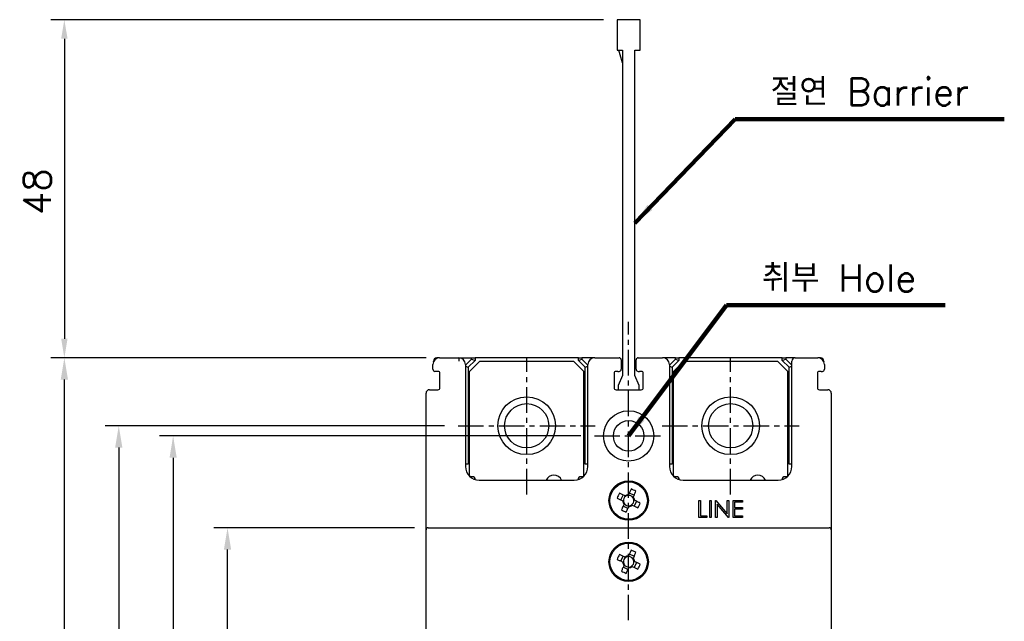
# Model space of a CAD drawing. Extents: x 931 to 2836, y -907 to 1824.
# Tile 9 of 22: x 1342 to 1487, y 1549 to 1638. Entities that reach past the tile are written whole.
import ezdxf

# ---------------------------------------------------------------- set-up
doc = ezdxf.new("R2010")
doc.units = 0
doc.header["$LTSCALE"] = 3
doc.header["$MEASUREMENT"] = 0
doc.linetypes.add('CENTER', pattern=[2, 1.25, -0.25, 0.25, -0.25])
doc.layers.get('0').update_dxf_attribs({"linetype": 'CONTINUOUS'})
doc.layers.get('Defpoints').update_dxf_attribs({"linetype": 'CONTINUOUS'})
doc.layers.add('cen', color=1, linetype='CENTER')
doc.layers.add('di', color=3, linetype='CONTINUOUS')
doc.styles.add('KIM', font='ROMANS.shx', dxfattribs={"height": 5, "bigfont": 'GSG1.shx'})
doc.styles.get("Standard").update_dxf_attribs({"font": 'romans.shx', "height": 4, "bigfont": 'ghs.shx'})
doc.dimstyles.get("Standard").update_dxf_attribs({"dimtxt": 0.18, "dimasz": 0.18, "dimexe": 0.18, "dimexo": 0.0625, "dimgap": 0.09, "dimtad": 0, "dimtih": 1, "dimtoh": 1, "dimdec": 4, "dimzin": 0, "dimdsep": 46, "dimtxsty": 'Standard', "dimcen": 0.09, "dimadec": 0, "dimazin": 0, "dimtfac": 1, "dimtdec": 4, "dimtofl": 0, "dimtmove": 0, "dimatfit": 3, "dimfxl": 0, "dimtolj": 1, "dimtzin": 0, "dimarcsym": 0})
doc.dimstyles.new('STANDARD$0', dxfattribs={"dimtxt": 5, "dimasz": 5, "dimexe": 1, "dimexo": 2, "dimgap": 2, "dimtad": 1, "dimdec": 4, "dimzin": 12, "dimdsep": 46, "dimtxsty": 'KIM', "dimcen": -1, "dimdle": 0.1, "dimadec": 0, "dimazin": 0, "dimtfac": 1, "dimtdec": 4, "dimtmove": 0, "dimatfit": 3, "dimfxl": 0, "dimtolj": 1, "dimtzin": 0, "dimarcsym": 0})

# ---------------------------------------------------------------- blocks, each defined once
blk = doc.blocks.new('M3')
at = {"color": 4}
for p, q in [((1258.33, 221.58), (1258.67, 222.3)), ((1259.05, 222.12), (1258.95, 222.17)), ((1259.45, 222.35), (1259.41, 222.25)), ((1259.59, 222.64), (1260.31, 222.3)), ((1260.13, 221.92), (1260.17, 222.02)), ((1258.62, 221.45), (1258.72, 221.4)), ((1259.39, 220.33), (1258.67, 220.67)), ((1258.85, 221.05), (1258.8, 220.95)), ((1259.52, 220.62), (1259.57, 220.72)), ((1259.92, 220.85), (1260.02, 220.8)), ((1260.35, 221.52), (1260.25, 221.56)), ((1260.64, 221.38), (1260.3, 220.67))]:
    blk.add_line(p, q, dxfattribs=at)
at = {"color": 4, "flags": 128}
for points in [[(1259.84, 223.18), (1259.79, 223.08), (1259.75, 222.98), (1259.7, 222.87), (1259.65, 222.77), (1259.6, 222.67), (1259.55, 222.56), (1259.5, 222.46), (1259.45, 222.35)], [(1257.79, 221.84), (1257.89, 221.79), (1257.99, 221.74), (1258.1, 221.69), (1258.2, 221.65), (1258.31, 221.6), (1258.41, 221.55), (1258.52, 221.5), (1258.62, 221.45)], [(1258.95, 222.17), (1258.85, 222.22), (1258.74, 222.27), (1258.64, 222.32), (1258.54, 222.36), (1258.43, 222.41), (1258.33, 222.46), (1258.22, 222.51), (1258.12, 222.56)], [(1260.17, 222.02), (1260.22, 222.12), (1260.27, 222.23), (1260.32, 222.33), (1260.37, 222.43), (1260.42, 222.54), (1260.46, 222.64), (1260.51, 222.75), (1260.56, 222.85)], [(1258.8, 220.95), (1258.75, 220.85), (1258.7, 220.74), (1258.66, 220.64), (1258.61, 220.53), (1258.56, 220.43), (1258.51, 220.32), (1258.46, 220.22), (1258.41, 220.12)], [(1259.13, 219.78), (1259.18, 219.89), (1259.23, 219.99), (1259.28, 220.09), (1259.32, 220.2), (1259.37, 220.3), (1259.42, 220.41), (1259.47, 220.51), (1259.52, 220.62)], [(1260.02, 220.8), (1260.12, 220.75), (1260.23, 220.7), (1260.33, 220.65), (1260.44, 220.6), (1260.54, 220.55), (1260.65, 220.51), (1260.75, 220.46), (1260.85, 220.41)], [(1261.19, 221.13), (1261.08, 221.18), (1260.98, 221.22), (1260.88, 221.27), (1260.77, 221.32), (1260.67, 221.37), (1260.56, 221.42), (1260.46, 221.47), (1260.35, 221.52)]]:
    blk.add_lwpolyline(points, dxfattribs=at)
at = {"color": 4}
blk.add_circle((1259.49, 221.48), 2.75, dxfattribs=at)
for centre, radius, start, end in [((1253.74, 209.15), 15.31, 63.5189, 66.4838), ((1271.82, 215.73), 15.31, 153.5189, 156.4838), ((1259.49, 221.48), 0.771, 124.1053, 185.8975), ((1259.49, 221.48), 0.867, 92.1643, 127.8385), ((1259.49, 221.48), 0.771, 95.8975, 124.1053), ((1259.49, 221.48), 0.771, 34.1053, 95.8975), ((1259.49, 221.48), 0.771, 5.8975, 34.1053), ((1259.49, 221.48), 0.867, 2.1643, 37.8385), ((1259.49, 221.48), 0.867, 182.1643, 217.8385), ((1259.49, 221.48), 0.771, 185.8975, 214.1053), ((1259.49, 221.48), 0.771, 214.1053, 275.8975), ((1259.49, 221.48), 0.867, 272.1643, 307.8385), ((1259.49, 221.48), 0.771, 275.8975, 304.1053), ((1259.49, 221.48), 0.771, 304.1053, 5.8975), ((1247.15, 227.24), 15.31, 333.5189, 336.4838), ((1265.24, 233.82), 15.31, 243.519, 246.4838)]:
    blk.add_arc(centre, radius, start, end, dxfattribs=at)
blk = doc.blocks.new('*D16')
at = {"layer": 'Defpoints', "color": 0}
for p in [(1348.94, 1587.99), (1404.14, 1587.99), (1404.14, 1432.99)]:
    blk.add_point(p, dxfattribs=at)
at = {"layer": 'di'}
for p, q in [((1402.14, 1587.99), (1346.94, 1587.99)), ((1348.94, 1436.19), (1348.94, 1584.79)), ((1402.14, 1432.99), (1346.94, 1432.99))]:
    blk.add_line(p, q, dxfattribs=at)
for points in [[(1348.41, 1584.79), (1349.47, 1584.79), (1348.94, 1587.99)], [(1348.41, 1436.19), (1349.47, 1436.19), (1348.94, 1432.99)]]:
    blk.add_solid(points, dxfattribs=at)
at = {"layer": 'di', "insert": (1344.94, 1510.49), "char_height": 4, "attachment_point": 5, "rotation": 90}
blk.add_mtext('\\A1;155', dxfattribs=at)
blk = doc.blocks.new('*D19')
at = {"layer": 'Defpoints', "color": 0}
for p in [(1406.85, 1577.99), (1356.94, 1442.99), (1406.85, 1442.99)]:
    blk.add_point(p, dxfattribs=at)
at = {"layer": 'di'}
for p, q in [((1404.85, 1577.99), (1354.94, 1577.99)), ((1356.94, 1574.79), (1356.94, 1446.19)), ((1404.85, 1442.99), (1354.94, 1442.99))]:
    blk.add_line(p, q, dxfattribs=at)
for points in [[(1356.41, 1574.79), (1357.47, 1574.79), (1356.94, 1577.99)], [(1356.41, 1446.19), (1357.47, 1446.19), (1356.94, 1442.99)]]:
    blk.add_solid(points, dxfattribs=at)
at = {"layer": 'di', "insert": (1352.94, 1510.49), "char_height": 4, "attachment_point": 5, "rotation": 90}
blk.add_mtext('\\A1;135', dxfattribs=at)
blk = doc.blocks.new('*D73')
at = {"layer": 'Defpoints', "color": 0}
for p in [(1426.9, 1576.49), (1364.94, 1444.49), (1426.9, 1444.49)]:
    blk.add_point(p, dxfattribs=at)
at = {"layer": 'di'}
for p, q in [((1424.9, 1576.49), (1362.94, 1576.49)), ((1364.94, 1573.29), (1364.94, 1447.69)), ((1424.9, 1444.49), (1362.94, 1444.49))]:
    blk.add_line(p, q, dxfattribs=at)
for points in [[(1364.41, 1573.29), (1365.47, 1573.29), (1364.94, 1576.49)], [(1364.41, 1447.69), (1365.47, 1447.69), (1364.94, 1444.49)]]:
    blk.add_solid(points, dxfattribs=at)
at = {"layer": 'di', "insert": (1360.94, 1510.49), "char_height": 4, "attachment_point": 5, "rotation": 90}
blk.add_mtext('\\A1;132', dxfattribs=at)
blk = doc.blocks.new('*D74')
at = {"layer": 'Defpoints', "color": 0}
for p in [(1372.94, 1562.99), (1402.44, 1562.99), (1402.44, 1457.99)]:
    blk.add_point(p, dxfattribs=at)
at = {"layer": 'di'}
for p, q in [((1400.44, 1562.99), (1370.94, 1562.99)), ((1372.94, 1461.19), (1372.94, 1559.79)), ((1400.44, 1457.99), (1370.94, 1457.99))]:
    blk.add_line(p, q, dxfattribs=at)
for points in [[(1372.41, 1559.79), (1373.47, 1559.79), (1372.94, 1562.99)], [(1372.41, 1461.19), (1373.47, 1461.19), (1372.94, 1457.99)]]:
    blk.add_solid(points, dxfattribs=at)
at = {"layer": 'di', "insert": (1368.94, 1510.49), "char_height": 4, "attachment_point": 5, "rotation": 90}
blk.add_mtext('\\A1;105', dxfattribs=at)
blk = doc.blocks.new('12323')
for p, q in [((3740.7, 1408.13), (3738.5, 1408.13)), ((3738.5, 1408.13), (3738.5, 1404.73)), ((3743, 1408.13), (3738.5, 1408.13)), ((3743, 1407.33), (3743, 1408.13)), ((3792.3, 1407.98), (3790.8, 1407.33)), ((3792.9, 1407.98), (3792.3, 1407.98)), ((3792.9, 1404.88), (3792.9, 1407.98)), ((3790.8, 1407.33), (3743, 1407.33)), ((3743, 1405.53), (3790.8, 1405.53)), ((3743, 1405.53), (3790.8, 1405.53)), ((3743, 1404.73), (3743, 1405.53)), ((3743.65, 1405.18), (3743, 1404.98)), ((3744.85, 1405.53), (3743.65, 1405.18)), ((3790.8, 1405.53), (3792.3, 1404.88)), ((3792.3, 1404.88), (3792.9, 1404.88)), ((3738.5, 1404.73), (3740.7, 1404.73)), ((3738.5, 1404.73), (3743, 1404.73))]:
    blk.add_line(p, q)
blk = doc.blocks.new('*D76')
at = {"layer": 'Defpoints', "color": 0}
for p in [(1430.24, 1637.69), (1348.94, 1587.99), (1404.14, 1587.99)]:
    blk.add_point(p, dxfattribs=at)
at = {"layer": 'di'}
for p, q in [((1428.24, 1637.69), (1346.94, 1637.69)), ((1348.94, 1634.89), (1348.94, 1590.79)), ((1402.14, 1587.99), (1346.94, 1587.99))]:
    blk.add_line(p, q, dxfattribs=at)
for points in [[(1348.47, 1634.89), (1349.41, 1634.89), (1348.94, 1637.69)], [(1348.47, 1590.79), (1349.41, 1590.79), (1348.94, 1587.99)]]:
    blk.add_solid(points, dxfattribs=at)
at = {"layer": 'di', "insert": (1344.94, 1612.39), "char_height": 4, "attachment_point": 5, "rotation": 90}
blk.add_mtext('\\A1;48', dxfattribs=at)

msp = doc.modelspace()

# ---------------------------------------------------------------- linework, layer by layer
for p, q in [((1403.24, 1587.427), (1403.24, 1587.491)), ((1404.14, 1587.991), (1403.74, 1587.991)), ((1404.14, 1587.991), (1406.956, 1587.991)), ((1406.956, 1587.991), (1406.956, 1587.491)), ((1406.956, 1587.991), (1408.84, 1587.991)), ((1406.956, 1587.491), (1406.956, 1587.491)), ((1407.94, 1586.898), (1408.84, 1587.798)), ((1409.34, 1587.591), (1408.34, 1586.591)), ((1410.04, 1587.491), (1408.54, 1585.991)), ((1408.84, 1587.798), (1408.84, 1587.991)), ((1408.84, 1587.991), (1409.34, 1587.991)), ((1408.84, 1587.798), (1409.34, 1587.591)), ((1409.34, 1587.991), (1409.34, 1587.591)), ((1424.54, 1587.991), (1409.34, 1587.991)), ((1410.04, 1587.491), (1423.84, 1587.491)), ((1425.34, 1585.991), (1423.84, 1587.491)), ((1424.54, 1587.591), (1424.54, 1587.991)), ((1424.54, 1587.991), (1425.04, 1587.991)), ((1424.54, 1587.591), (1425.04, 1587.798)), ((1425.54, 1586.591), (1424.54, 1587.591)), ((1425.04, 1587.991), (1425.04, 1587.798)), ((1426.94, 1587.991), (1425.04, 1587.991)), ((1425.04, 1587.798), (1425.94, 1586.898)), ((1426.94, 1587.991), (1430.54, 1587.991)), ((1430.84, 1587.691), (1430.84, 1586.291)), ((1433.04, 1586.291), (1433.04, 1587.691)), ((1433.34, 1587.991), (1436.94, 1587.991)), ((1438.84, 1587.991), (1436.94, 1587.991)), ((1437.94, 1586.898), (1438.84, 1587.798)), ((1439.34, 1587.591), (1438.34, 1586.591)), ((1440.04, 1587.491), (1438.54, 1585.991)), ((1438.84, 1587.798), (1438.84, 1587.991)), ((1438.84, 1587.991), (1439.34, 1587.991)), ((1438.84, 1587.798), (1439.34, 1587.591)), ((1439.34, 1587.991), (1439.34, 1587.591)), ((1454.54, 1587.991), (1439.34, 1587.991)), ((1440.04, 1587.491), (1453.84, 1587.491)), ((1455.34, 1585.991), (1453.84, 1587.491)), ((1454.54, 1587.591), (1454.54, 1587.991)), ((1454.54, 1587.991), (1455.04, 1587.991)), ((1454.54, 1587.591), (1455.04, 1587.798)), ((1455.54, 1586.591), (1454.54, 1587.591)), ((1455.04, 1587.991), (1455.04, 1587.798)), ((1456.44, 1587.991), (1455.04, 1587.991)), ((1455.04, 1587.798), (1455.94, 1586.898)), ((1455.94, 1571.991), (1455.94, 1587.491)), ((1456.44, 1587.991), (1459.74, 1587.991)), ((1460.14, 1587.991), (1459.74, 1587.991)), ((1460.64, 1587.491), (1460.64, 1587.427)), ((1403.14, 1586.291), (1403.14, 1586.991)), ((1403.64, 1585.991), (1403.44, 1585.991)), ((1403.89, 1585.991), (1403.64, 1585.991)), ((1407.94, 1586.991), (1407.94, 1571.991)), ((1407.94, 1586.757), (1408.34, 1586.591)), ((1408.34, 1586.591), (1408.34, 1572.361)), ((1408.54, 1570.691), (1408.54, 1585.991)), ((1425.34, 1570.691), (1425.34, 1585.991)), ((1425.54, 1586.591), (1425.94, 1586.757)), ((1425.54, 1572.361), (1425.54, 1586.591)), ((1425.94, 1571.991), (1425.94, 1586.991)), ((1430.34, 1585.991), (1430.09, 1585.991)), ((1430.34, 1585.991), (1430.54, 1585.991)), ((1433.34, 1585.991), (1433.54, 1585.991)), ((1433.79, 1585.991), (1433.54, 1585.991)), ((1437.94, 1586.991), (1437.94, 1571.991)), ((1437.94, 1586.757), (1438.34, 1586.591)), ((1438.34, 1586.591), (1438.34, 1572.361)), ((1438.54, 1570.691), (1438.54, 1585.991)), ((1455.34, 1570.691), (1455.34, 1585.991)), ((1455.54, 1586.591), (1455.94, 1586.757)), ((1455.54, 1572.361), (1455.54, 1586.591)), ((1460.24, 1585.991), (1459.99, 1585.991)), ((1460.24, 1585.991), (1460.44, 1585.991)), ((1460.74, 1586.991), (1460.74, 1586.291)), ((1404.19, 1583.591), (1404.19, 1585.691)), ((1429.79, 1585.691), (1429.79, 1583.591)), ((1434.09, 1583.591), (1434.09, 1585.691)), ((1459.69, 1585.691), (1459.69, 1583.591)), ((1402.64, 1583.291), (1403.89, 1583.291)), ((1430.09, 1583.291), (1433.79, 1583.291)), ((1459.99, 1583.291), (1461.24, 1583.291)), ((1402.14, 1562.691), (1402.14, 1582.791)), ((1461.74, 1582.791), (1461.74, 1562.691)), ((1408.34, 1572.361), (1407.94, 1572.361)), ((1425.94, 1572.361), (1425.54, 1572.361)), ((1438.34, 1572.361), (1437.94, 1572.361)), ((1455.94, 1572.361), (1455.54, 1572.361)), ((1408.94, 1570.491), (1408.74, 1570.491)), ((1409.94, 1569.991), (1423.94, 1569.991)), ((1425.14, 1570.491), (1424.94, 1570.491)), ((1438.94, 1570.491), (1438.74, 1570.491)), ((1439.94, 1569.991), (1453.94, 1569.991)), ((1455.14, 1570.491), (1454.94, 1570.491)), ((1442.261, 1564.491), (1442.261, 1566.991)), ((1442.261, 1566.991), (1442.485, 1566.991)), ((1442.485, 1566.991), (1442.485, 1564.748)), ((1443.864, 1564.491), (1443.864, 1566.991)), ((1443.864, 1566.991), (1444.088, 1566.991)), ((1444.088, 1566.991), (1444.088, 1564.491)), ((1444.729, 1564.491), (1444.729, 1566.991)), ((1444.729, 1566.991), (1444.776, 1566.991)), ((1444.776, 1566.991), (1446.428, 1565.024)), ((1446.428, 1565.024), (1446.428, 1566.991)), ((1446.428, 1566.991), (1446.652, 1566.991)), ((1446.652, 1566.991), (1446.652, 1564.491)), ((1447.293, 1566.991), (1448.703, 1566.991)), ((1447.293, 1564.491), (1447.293, 1566.991)), ((1448.703, 1566.991), (1448.703, 1566.735)), ((1446.601, 1564.491), (1444.953, 1566.454)), ((1444.953, 1566.454), (1444.953, 1564.491)), ((1447.517, 1566.735), (1447.517, 1565.966)), ((1448.703, 1566.735), (1447.517, 1566.735)), ((1447.517, 1565.966), (1448.703, 1565.966)), ((1448.703, 1565.709), (1447.517, 1565.709)), ((1447.517, 1565.709), (1447.517, 1564.748)), ((1448.703, 1565.966), (1448.703, 1565.709)), ((1443.447, 1564.491), (1442.261, 1564.491)), ((1442.485, 1564.748), (1443.447, 1564.748)), ((1443.447, 1564.748), (1443.447, 1564.491)), ((1444.088, 1564.491), (1443.864, 1564.491)), ((1444.953, 1564.491), (1444.729, 1564.491)), ((1446.652, 1564.491), (1446.601, 1564.491)), ((1448.703, 1564.491), (1447.293, 1564.491)), ((1447.517, 1564.748), (1448.703, 1564.748)), ((1448.703, 1564.748), (1448.703, 1564.491)), ((1402.14, 1536.091), (1402.14, 1562.691)), ((1402.44, 1562.991), (1403.44, 1562.991)), ((1403.44, 1562.991), (1460.44, 1562.991)), ((1460.44, 1562.991), (1461.44, 1562.991)), ((1461.74, 1562.691), (1461.74, 1458.291))]:
    msp.add_line(p, q)
for centre, radius in [((1416.94, 1577.991), 4.25), ((1446.94, 1577.991), 4.25), ((1416.94, 1577.991), 3.25), ((1431.94, 1576.491), 3.7), ((1446.94, 1577.991), 3.25), ((1431.94, 1576.491), 2.25), ((1431.94, 1566.991), 2.9), ((1431.94, 1557.991), 2.9)]:
    msp.add_circle(centre, radius)
for centre, radius, start, end in [((1404.14, 1586.991), 1, 90, 180), ((1403.74, 1587.491), 0.5, 90, 180), ((1406.94, 1586.991), 1, 0, 89.13579), ((1426.94, 1586.991), 1, 90, 180), ((1430.54, 1587.691), 0.3, 0, 90), ((1433.34, 1587.691), 0.3, 90, 180), ((1436.94, 1586.991), 1, 0, 90), ((1456.44, 1587.491), 0.5, 90, 180), ((1459.74, 1586.991), 1, 0, 90), ((1460.14, 1587.491), 0.5, 0, 90), ((1403.44, 1586.291), 0.3, 180, 270), ((1403.89, 1585.691), 0.3, 0, 90), ((1430.09, 1585.691), 0.3, 90, 180), ((1430.54, 1586.291), 0.3, 270, 0), ((1433.34, 1586.291), 0.3, 180, 270), ((1433.79, 1585.691), 0.3, 0, 90), ((1459.99, 1585.691), 0.3, 90, 180), ((1460.44, 1586.291), 0.3, 270, 0), ((1402.64, 1582.791), 0.5, 90, 180), ((1403.89, 1583.591), 0.3, 270, 0), ((1430.09, 1583.591), 0.3, 180, 270), ((1433.79, 1583.591), 0.3, 270, 0), ((1459.99, 1583.591), 0.3, 180, 270), ((1461.24, 1582.791), 0.5, 0, 90), ((1409.94, 1571.991), 2, 180, 270), ((1423.94, 1571.991), 2, 270, 0), ((1439.94, 1571.991), 2, 180, 270), ((1453.94, 1571.991), 2, 270, 0), ((1408.74, 1570.691), 0.2, 180, 270), ((1408.94, 1569.991), 0.5, 7.42279, 90), ((1420.94, 1569.491), 1.25, 23.57818, 156.42182), ((1424.94, 1569.991), 0.5, 90, 172.57721), ((1425.14, 1570.691), 0.2, 270, 0), ((1438.74, 1570.691), 0.2, 180, 270), ((1438.94, 1569.991), 0.5, 7.42279, 90), ((1450.94, 1569.491), 1.25, 23.57818, 156.42182), ((1454.94, 1569.991), 0.5, 90, 172.57721), ((1455.14, 1570.691), 0.2, 270, 0), ((1402.44, 1562.691), 0.3, 90, 180), ((1461.44, 1562.691), 0.3, 0, 90)]:
    msp.add_arc(centre, radius, start, end)
at = {"layer": 'cen'}
for p, q in [((1431.94, 1549.387), (1431.94, 1593.278)), ((1416.94, 1567.903), (1416.94, 1588.079)), ((1446.94, 1567.903), (1446.94, 1588.079)), ((1406.852, 1577.991), (1427.029, 1577.991)), ((1436.852, 1577.991), (1457.029, 1577.991)), ((1426.896, 1576.491), (1436.984, 1576.491))]:
    msp.add_line(p, q, dxfattribs=at)

# ---------------------------------------------------------------- block references
at = {"rotation": 270}
for p in [(1210.457, 2826.478), (1210.457, 2817.478)]:
    msp.add_blockref('M3', p, dxfattribs=at)
at = {"layer": 'di', "rotation": 270}
msp.add_blockref('12323', (25.515, 5376.19), dxfattribs=at)

# ---------------------------------------------------------------- texts
at = {"layer": 'di', "char_height": 4, "attachment_point": 7}
for s, insert in [('절연 Barrier', (1452.803, 1625.08)), ('취부 Hole', (1451.536, 1597.709))]:
    msp.add_mtext(s, dxfattribs=dict(at, insert=insert))

# ---------------------------------------------------------------- dimensions: what is measured, and where the dimension line sits
at = {"layer": 'di'}
dim = msp.add_linear_dim(base=(1348.942, 1587.991), p1=(1430.24, 1637.691), p2=(1404.14, 1587.991), angle=90, text='48', dimstyle='STANDARD$0', override={"dimtxt": 3, "dimasz": 2.8, "dimexe": 2, "dimdec": 2, "dimzin": 8, "dimtxsty": 'Standard', "dimcen": 0, "dimclrd": 256, "dimclre": 256, "dimclrt": 256, "dimadec": 2, "dimazin": 2, "dimtfac": 0.6, "dimtdec": 2, "dimtzin": 8, "dimlwd": 65535, "dimlwe": 65535, "dimarcsym": 1}, dxfattribs=at)
dim.commit()
dim.dimension.update_dxf_attribs({"geometry": '*D76', "text_midpoint": (1348.942, 1612.391), "dimtype": 160})
for base, p1, p2, picture, middle in [((1348.942, 1587.991), (1404.14, 1432.991), (1404.14, 1587.991), '*D16', (1348.942, 1510.491)), ((1356.942, 1442.991), (1406.852, 1577.991), (1406.852, 1442.991), '*D19', (1356.942, 1510.491)), ((1364.942, 1444.491), (1426.896, 1576.491), (1426.896, 1444.491), '*D73', (1364.942, 1510.491)), ((1372.942, 1562.991), (1402.44, 1457.991), (1402.44, 1562.991), '*D74', (1372.942, 1510.491))]:
    dim = msp.add_linear_dim(base=base, p1=p1, p2=p2, angle=90, dimstyle='STANDARD$0', override={"dimtxt": 4, "dimasz": 3.2, "dimexe": 2, "dimdec": 2, "dimzin": 8, "dimtxsty": 'Standard', "dimcen": 0, "dimdle": 0, "dimclrd": 256, "dimclre": 256, "dimclrt": 256, "dimadec": 2, "dimazin": 2, "dimtfac": 0.6, "dimtdec": 2, "dimtmove": 0, "dimtzin": 8, "dimlwd": 65535, "dimlwe": 65535, "dimarcsym": 1}, dxfattribs=at)
    dim.commit()
    dim.dimension.update_dxf_attribs({"geometry": picture, "text_midpoint": middle, "dimtype": 160})

# ---------------------------------------------------------------- leaders
at = {"layer": 'di', "annotation_type": 0, "has_hookline": 1, "hookline_direction": 0}
for points, text_width in [([(1432.84, 1607.791), (1447.603, 1623.08), (1450.803, 1623.08)], 34.387), ([(1431.94, 1576.491), (1446.336, 1595.709), (1449.536, 1595.709)], 26.946)]:
    msp.add_leader(points, dimstyle='Standard', override={"dimtxt": 4, "dimasz": 3.2, "dimexe": 2, "dimexo": 2, "dimgap": 2, "dimtad": 1, "dimtih": 0, "dimtoh": 0, "dimdec": 2, "dimzin": 8, "dimcen": 0, "dimclrd": 256, "dimclre": 256, "dimclrt": 256, "dimadec": 2, "dimazin": 2, "dimtfac": 0.6, "dimtdec": 2, "dimtofl": 1, "dimtzin": 8, "dimlwd": 65535, "dimlwe": 65535, "dimarcsym": 1}, dxfattribs=dict(at, text_width=text_width))

doc.saveas('drawing.dxf')
